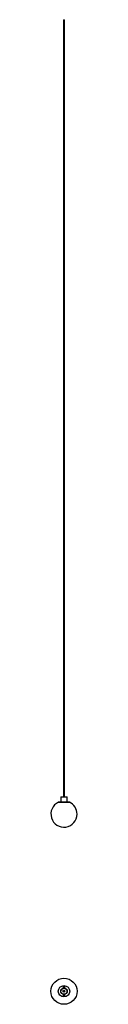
# Model space of a CAD drawing. Header units: millimetres. Extents: x 1734 to 1834, y 1256 to 5026.
import ezdxf

# ---------------------------------------------------------------- set-up
doc = ezdxf.new("R2010")
doc.units = ezdxf.units.MM
doc.header["$LTSCALE"] = 20

msp = doc.modelspace()

# ---------------------------------------------------------------- linework, layer by layer
at = {"color": 7, "linetype": 'Continuous', "lineweight": 25}
for p, q in [((1781.3, 5025.9), (1781.3, 2050.5)), ((1786.1, 2050.5), (1786.1, 5025.9)), ((1772.2, 2050.5), (1771.2, 2049.5)), ((1771.2, 2049.5), (1771.2, 2031.5)), ((1796.2, 2049.5), (1771.2, 2049.5)), ((1772.2, 2050.5), (1795.2, 2050.5)), ((1796.2, 2049.5), (1795.2, 2050.5)), ((1796.2, 2031.5), (1796.2, 2049.5)), ((1762, 2030.5), (1762, 2029.5)), ((1762, 2030.5), (1805.5, 2030.5)), ((1805.5, 2029.5), (1762, 2029.5)), ((1771.2, 2031.5), (1772.2, 2030.5)), ((1771.2, 2031.5), (1796.2, 2031.5)), ((1795.2, 2030.5), (1796.2, 2031.5)), ((1805.5, 2029.5), (1805.5, 2030.5))]:
    msp.add_line(p, q, dxfattribs=at)
msp.add_line((1781.3, 5025.9), (1786.1, 5025.9))
at = {"linetype": 'Continuous', "lineweight": 25}
for p, q in [((1782.7, 1321.6), (1783.7, 1322.2)), ((1782.7, 1320.4), (1782.7, 1321.6)), ((1783.7, 1319.9), (1782.7, 1320.4)), ((1783.7, 1322.2), (1784.7, 1321.6)), ((1784.7, 1320.4), (1783.7, 1319.9)), ((1784.7, 1321.6), (1784.7, 1320.4)), ((1781.2, 1293.8), (1781.2, 1293.8)), ((1782.7, 1291.6), (1783.7, 1292.2)), ((1782.7, 1290.4), (1782.7, 1291.6)), ((1783.7, 1289.9), (1782.7, 1290.4)), ((1783.7, 1292.2), (1784.7, 1291.6)), ((1784.7, 1290.4), (1783.7, 1289.9)), ((1784.7, 1291.6), (1784.7, 1290.4))]:
    msp.add_line(p, q, dxfattribs=at)
for centre, radius in [((1783.7, 1306), 50), ((1783.7, 1306), 21.8), ((1783.7, 1306), 12.5), ((1783.7, 1306), 11.5), ((1783.7, 1306), 3.6), ((1783.7, 1306), 2.6), ((1783.7, 1306), 2.4), ((1783.7, 1306.8), 0.75), ((1783.7, 1305.2), 0.75)]:
    msp.add_circle(centre, radius, dxfattribs=at)
at = {"color": 7, "linetype": 'Continuous', "lineweight": 25}
for start, end in [(115.1507, 0), (0, 64.8493)]:
    msp.add_arc((1783.7, 1984.3), 50, start, end, dxfattribs=at)
at = {"linetype": 'Continuous', "lineweight": 25}
for centre, radius, start, end in [((1783.7, 1321), 3.5, 309.5177, 180), ((1783.7, 1321), 3.5, 180, 230.4823), ((1783.7, 1321), 2.77, 293.1251, 180), ((1783.7, 1321), 2.77, 180, 246.8749), ((1783.7, 1321), 1, 120, 180), ((1783.7, 1321), 1, 180, 240), ((1783.7, 1321), 1, 60, 120), ((1783.7, 1321), 1, 240, 300), ((1783.7, 1321), 1, 0, 60), ((1783.7, 1321), 1, 300, 0), ((1783.7, 1291), 3.5, 180, 50.4823), ((1783.7, 1291), 3.5, 129.5177, 180), ((1783.7, 1291), 2.77, 180, 66.8749), ((1783.7, 1291), 2.77, 113.1251, 180), ((1783.7, 1291), 1, 120, 180), ((1783.7, 1291), 1, 180, 240), ((1783.7, 1291), 1, 60, 120), ((1783.7, 1291), 1, 240, 300), ((1783.7, 1291), 1, 0, 60), ((1783.7, 1291), 1, 300, 0)]:
    msp.add_arc(centre, radius, start, end, dxfattribs=at)

doc.saveas('drawing.dxf')
